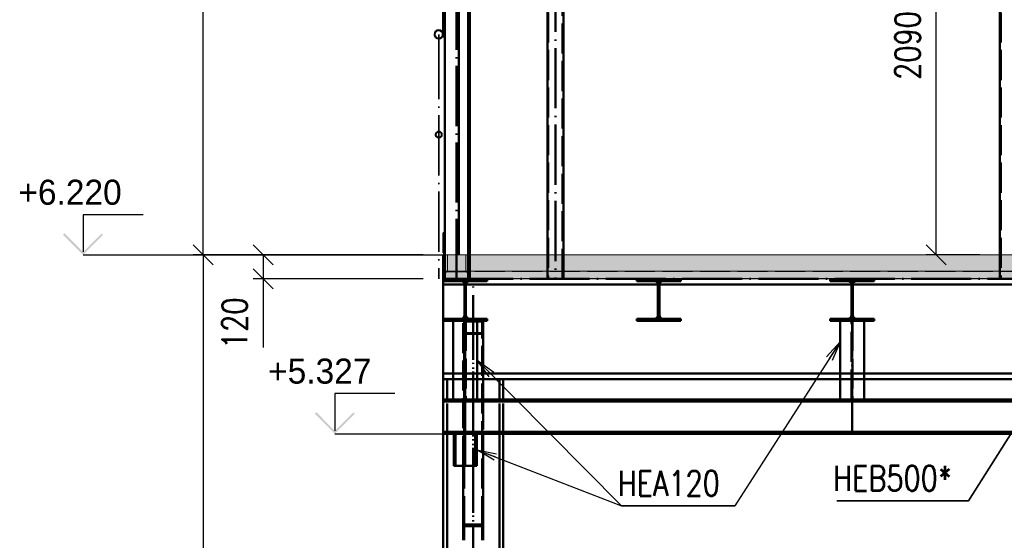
# Paper-space layout 'Layout1' of a CAD drawing. Extents: x -2 to 1033, y -36 to 596.
# Tile 27 of 64: x 346 to 444, y 437 to 489. Entities that reach past the tile are written whole.
import ezdxf

# ---------------------------------------------------------------- set-up
doc = ezdxf.new("R2010")
doc.units = 0
doc.linetypes.add('ACAD_ISO02W100', pattern=[15, 12, -3])
doc.linetypes.add('ACAD_ISO04W100', pattern=[30.5, 24, -3, 0.5, -3])
doc.layers.get('0').update_dxf_attribs({"linetype": 'CONTINUOUS'})
doc.layers.get('DEFPOINTS').update_dxf_attribs({"color": 132, "linetype": 'CONTINUOUS'})
doc.layers.add('AS_INS_ON', color=7, linetype='CONTINUOUS')
for name, color, linetype, lineweight in [('SS_2.ET-HALA_TaO-MOULDSHOP-HLAVNI_NOSNIK', 32, 'CONTINUOUS', 50), ('SS_2.ET-HALA_TaO-MOULDSHOP-JD', 40, 'CONTINUOUS', 50), ('SS_2.ET-HALA_TaO-MOULDSHOP-NADSTAVBA', 94, 'CONTINUOUS', 50), ('SS_2.ET-HALA_TaO-MOULDSHOP-PODLAH.NOSNIK', 160, 'CONTINUOUS', 50), ('SS_2.ET-HALA_TaO-MOULDSHOP-PODLAHA', 9, 'CONTINUOUS', 5), ('SS_2.ET-HALA_TaO-MOULDSHOP-PODLAHA_LEM', 140, 'CONTINUOUS', 50), ('SS_2.ET-HALA_TaO-MOULDSHOP-PODLAHA_ZABRADLI', 20, 'CONTINUOUS', 35), ('SS_2.ET-HALA_TaO-MOULDSHOP-SLOUP', 212, 'CONTINUOUS', 50), ('SS_2.ET-HALA_TaO-MOULDSHOP-SV.ZTUZENI', 163, 'CONTINUOUS', 50), ('SS_2.ET-HALA_TaO-MOULDSHOP-TRAPEZ.PLECH', 153, 'CONTINUOUS', 18), ('SS_KOTY', 3, 'CONTINUOUS', 25), ('SS_POPIS_PROFILU', 13, 'CONTINUOUS', 25), ('SS_POPIS_PROFILU_S355', 2, 'CONTINUOUS', 35), ('SS_SRAFY', 8, 'CONTINUOUS', 18)]:
    doc.layers.add(name, color=color, linetype=linetype, lineweight=lineweight)
doc.styles.add('ROMANS', font='romans.shx', dxfattribs={"width": 0.8})
doc.styles.add('romans.shx', font='romans.shx', dxfattribs={"height": 5})
doc.dimstyles.new('A-1_(2.5)_50AS', dxfattribs={"dimtxt": 2.5, "dimasz": 2, "dimexe": 1, "dimexo": 2, "dimgap": 0, "dimtad": 0, "dimdec": 1, "dimlfac": 50, "dimrnd": 1, "dimtxsty": 'ROMANS', "dimblk1": 'OBLIQUE', "dimblk2": 'OBLIQUE', "dimsah": 1, "dimcen": 2, "dimclrd": 256, "dimclre": 256, "dimclrt": 256, "dimadec": 1, "dimazin": 2, "dimtfac": 0.714286, "dimtdec": 1, "dimtmove": 0, "dimatfit": 3, "dimldrblk": 'OPEN', "dimfxl": 1, "dimtvp": 1.142857, "dimtfill": 1, "dimtolj": 1, "dimlwd": -1, "dimlwe": -1, "dimarcsym": 0})
pattern_1 = [(45, (584.728626, 539.51809), (-0.04490128, 0.04490128), [])]
pattern_2 = [(45, (584.7286, 539.5181), (-0.8980256, 0.8980256), []), (45, (585.6267, 539.5181), (-0.8980256, 0.8980256), [1.5875, -0.3175, 0, -0.3175])]

# ---------------------------------------------------------------- blocks, each defined once
blk = doc.blocks.new('_Oblique')
at = {"color": 0, "linetype": 'ByBlock', "lineweight": -2}
blk.add_line((-0.5, -0.5), (0.5, 0.5), dxfattribs=at)
blk = doc.blocks.new('*D60')
at = {"layer": 'DEFPOINTS', "color": 0, "transparency": 16777216}
for p in [(388.459, 465.518, -51033.1), (370.482, 463.118), (388.459, 463.118, -51033.1)]:
    blk.add_point(p, dxfattribs=at)
at = {"layer": 'SS_KOTY', "transparency": 16777216}
for p, q in [((386.459, 465.518), (369.482, 465.518)), ((370.482, 465.518), (370.482, 463.118)), ((386.459, 463.118), (369.482, 463.118)), ((370.482, 463.118), (370.482, 456.261))]:
    blk.add_line(p, q, dxfattribs=at)
at = {"layer": 'SS_KOTY', "transparency": 16777216, "xscale": 2, "yscale": 2, "zscale": 2}
for p, rotation in [((370.482, 465.518), 90), ((370.482, 463.118), 270)]:
    blk.add_blockref('_Oblique', p, dxfattribs=dict(at, rotation=rotation))
at = {"layer": 'SS_KOTY', "transparency": 16777216, "insert": (367.625, 458.69), "char_height": 2.5, "attachment_point": 5, "rotation": 90, "style": 'ROMANS', "bg_fill": 3, "box_fill_scale": 1.1, "bg_fill_color": 256, "bg_fill_true_color": 13158600, "bg_fill_transparency": 0}
blk.add_mtext('\\A1;120', dxfattribs=at)
blk = doc.blocks.new('_OPEN')
at = {"color": 0, "linetype": 'ByBlock'}
for p, q in [((-1, 0.167), (0, 0)), ((0, 0), (-1, -0.167)), ((0, 0), (-1, 0))]:
    blk.add_line(p, q, dxfattribs=at)
blk = doc.blocks.new('*D61')
at = {"layer": 'DEFPOINTS', "color": 0, "transparency": 16777216}
for p in [(364.482, 539.518), (388.459, 539.518, -51051.7), (388.459, 465.518, -51033.1)]:
    blk.add_point(p, dxfattribs=at)
at = {"layer": 'SS_KOTY', "transparency": 16777216}
for p, q in [((386.459, 539.518), (363.482, 539.518)), ((364.482, 465.518), (364.482, 539.518)), ((386.459, 465.518), (363.482, 465.518))]:
    blk.add_line(p, q, dxfattribs=at)
at = {"layer": 'SS_KOTY', "transparency": 16777216, "xscale": 2, "yscale": 2, "zscale": 2}
for p, rotation in [((364.482, 539.518), 90), ((364.482, 465.518), 270)]:
    blk.add_blockref('_Oblique', p, dxfattribs=dict(at, rotation=rotation))
at = {"layer": 'SS_KOTY', "transparency": 16777216, "insert": (361.625, 502.518), "char_height": 2.5, "attachment_point": 5, "rotation": 90, "style": 'ROMANS', "bg_fill": 3, "box_fill_scale": 1.1, "bg_fill_color": 256, "bg_fill_true_color": 13158600, "bg_fill_transparency": 0}
blk.add_mtext('\\A1;3700', dxfattribs=at)
blk = doc.blocks.new('*D62')
at = {"layer": 'DEFPOINTS', "color": 0, "transparency": 16777216}
for p in [(388.459, 465.518, -51033.1), (364.482, 341.118), (371.349, 341.118, -51033.1)]:
    blk.add_point(p, dxfattribs=at)
at = {"layer": 'SS_KOTY', "transparency": 16777216}
for p, q in [((386.459, 465.518), (363.482, 465.518)), ((364.482, 465.518), (364.482, 341.118)), ((369.349, 341.118), (363.482, 341.118))]:
    blk.add_line(p, q, dxfattribs=at)
at = {"layer": 'SS_KOTY', "transparency": 16777216, "xscale": 2, "yscale": 2, "zscale": 2}
for p, rotation in [((364.482, 465.518), 90), ((364.482, 341.118), 270)]:
    blk.add_blockref('_Oblique', p, dxfattribs=dict(at, rotation=rotation))
at = {"layer": 'SS_KOTY', "transparency": 16777216, "insert": (361.625, 403.318), "char_height": 2.5, "attachment_point": 5, "rotation": 90, "style": 'ROMANS', "bg_fill": 3, "box_fill_scale": 1.1, "bg_fill_color": 256, "bg_fill_true_color": 13158600, "bg_fill_transparency": 0}
blk.add_mtext('\\A1;6220', dxfattribs=at)
blk = doc.blocks.new('*D74')
at = {"layer": 'DEFPOINTS', "color": 0, "transparency": 16777216}
for p in [(437.701, 507.318), (444.059, 507.318, -51051.7), (444.039, 465.518, -51051.68)]:
    blk.add_point(p, dxfattribs=at)
at = {"layer": 'SS_KOTY', "transparency": 16777216}
for p, q in [((442.059, 507.318), (436.701, 507.318)), ((437.701, 465.518), (437.701, 507.318)), ((442.039, 465.518), (436.701, 465.518))]:
    blk.add_line(p, q, dxfattribs=at)
at = {"layer": 'SS_KOTY', "transparency": 16777216, "xscale": 2, "yscale": 2, "zscale": 2}
for p, rotation in [((437.701, 507.318), 90), ((437.701, 465.518), 270)]:
    blk.add_blockref('_Oblique', p, dxfattribs=dict(at, rotation=rotation))
at = {"layer": 'SS_KOTY', "transparency": 16777216, "insert": (434.844, 486.418), "char_height": 2.5, "attachment_point": 5, "rotation": 90, "style": 'ROMANS', "bg_fill": 3, "box_fill_scale": 1.1, "bg_fill_color": 256, "bg_fill_true_color": 13158600, "bg_fill_transparency": 0}
blk.add_mtext('\\A1;2090', dxfattribs=at)

psp = doc.layouts.get("Layout1")

# ---------------------------------------------------------------- hatches: boundary and pattern name
at = {"layer": 'AS_INS_ON'}
psp.add_hatch(color=3, dxfattribs=at).paths.add_polyline_path([(350.6236, 467.6595), (350.4822, 467.5181), (352.4822, 465.5181), (354.4822, 467.5181), (354.3408, 467.6595), (352.4822, 465.8009)])
at = {"layer": 'SS_SRAFY'}
h = psp.add_hatch(dxfattribs=at)
h.set_pattern_fill('ANSI31', color=5, scale=0.02, style=0)
h.set_pattern_definition(pattern_1)
h.paths.add_polyline_path([(410.4086, 462.8981), (412.1786, 462.8981), (412.1786, 463.1181), (407.7786, 463.1181), (407.7786, 462.8981), (409.5486, 462.8981, -0.4142136), (409.9086, 462.5381), (409.9086, 459.4981, -0.4142136), (409.5486, 459.1381), (407.7786, 459.1381), (407.7786, 458.9181), (412.1786, 458.9181), (412.1786, 459.1381), (410.4086, 459.1381, -0.4142136), (410.0486, 459.4981), (410.0486, 462.5381, -0.4142136)], flags=0)
h = psp.add_hatch(dxfattribs=at)
h.set_pattern_fill('ANSI31', color=5, scale=0.02, style=0)
h.set_pattern_definition(pattern_1)
h.paths.add_polyline_path([(429.7286, 462.8981), (431.4986, 462.8981), (431.4986, 463.1181), (427.0986, 463.1181), (427.0986, 462.8981), (428.8686, 462.8981, -0.4142136), (429.2286, 462.5381), (429.2286, 459.4981, -0.4142136), (428.8686, 459.1381), (427.0986, 459.1381), (427.0986, 458.9181), (431.4986, 458.9181), (431.4986, 459.1381), (429.7286, 459.1381, -0.4142136), (429.3686, 459.4981), (429.3686, 462.5381, -0.4142136)], flags=0)

# ---------------------------------------------------------------- linework, layer by layer
at = {"layer": 'AS_INS_ON', "color": 3}
for p, q in [((358.4822, 469.5181, -51033.1), (352.4822, 469.5181, -51033.1)), ((352.4822, 469.5181, -51033.1), (352.4822, 465.8009, -51033.1))]:
    psp.add_line(p, q, dxfattribs=at)
at = {"layer": 'SS_2.ET-HALA_TaO-MOULDSHOP-HLAVNI_NOSNIK', "color": 3, "linetype": 'ACAD_ISO02W100', "ltscale": 0.25}
for p, q in [((390.5803, 462.5581), (390.7369, 462.5581)), ((409.9003, 462.5581), (410.0569, 462.5581)), ((429.2203, 462.5581), (429.3769, 462.5581)), ((389.4586, 453.6781), (392.4586, 453.6781)), ((428.0986, 453.6781), (430.4986, 453.6781)), ((389.4586, 453.1181), (392.4586, 453.1181)), ((428.0986, 453.1181), (430.4986, 453.1181))]:
    psp.add_line(p, q, dxfattribs=at)
at = {"layer": 'SS_2.ET-HALA_TaO-MOULDSHOP-HLAVNI_NOSNIK', "color": 1, "linetype": 'Continuous', "ltscale": 0.25}
for p, q in [((390.7369, 462.5581), (409.9003, 462.5581)), ((410.0569, 462.5581), (429.2203, 462.5581)), ((429.3769, 462.5581), (448.5403, 462.5581)), ((392.4586, 453.6781), (428.0986, 453.6781)), ((430.4986, 453.6781), (466.7386, 453.6781)), ((392.4586, 453.1181), (428.0986, 453.1181)), ((430.4986, 453.1181), (466.7386, 453.1181))]:
    psp.add_line(p, q, dxfattribs=at)
at = {"layer": 'SS_2.ET-HALA_TaO-MOULDSHOP-JD', "color": 7, "linetype": 'ACAD_ISO04W100', "ltscale": 0.25}
for p, q in [((390.6586, 447.6581), (390.6586, 463.1181)), ((429.2986, 447.6581), (429.2986, 463.1181)), ((390.6586, 444.4581), (390.6586, 447.6581))]:
    psp.add_line(p, q, dxfattribs=at)
at = {"layer": 'SS_2.ET-HALA_TaO-MOULDSHOP-JD', "color": 1, "linetype": 'Continuous', "ltscale": 0.25}
for p, q in [((389.4586, 458.9181), (389.4586, 451.0781)), ((391.8586, 451.0781), (391.8586, 458.9181)), ((428.0986, 458.9181), (428.0986, 451.0781)), ((430.4986, 451.0781), (430.4986, 458.9181)), ((389.5186, 447.6581), (389.5186, 444.4581)), ((389.6786, 444.4581), (389.6786, 447.6581)), ((391.6386, 447.6581), (391.6386, 444.4581)), ((391.7986, 444.4581), (391.7986, 447.6581)), ((389.5186, 444.4581), (391.7986, 444.4581))]:
    psp.add_line(p, q, dxfattribs=at)
at = {"layer": 'SS_2.ET-HALA_TaO-MOULDSHOP-JD', "color": 3, "linetype": 'ACAD_ISO02W100', "ltscale": 0.25}
for p, q in [((390.6086, 451.0781), (390.6086, 458.9181)), ((390.7086, 458.9181), (390.7086, 451.0781)), ((429.2486, 451.0781), (429.2486, 458.9181)), ((429.3486, 458.9181), (429.3486, 451.0781))]:
    psp.add_line(p, q, dxfattribs=at)
at = {"layer": 'SS_2.ET-HALA_TaO-MOULDSHOP-NADSTAVBA', "color": 7, "linetype": 'ACAD_ISO04W100', "ltscale": 0.25}
for p, q in [((389.7886, 463.1181), (389.7886, 539.5181)), ((399.6586, 539.5181), (399.6586, 463.1181))]:
    psp.add_line(p, q, dxfattribs=at)
at = {"layer": 'SS_2.ET-HALA_TaO-MOULDSHOP-NADSTAVBA', "color": 1, "linetype": 'Continuous', "ltscale": 0.25}
for p, q in [((390.0286, 465.5181), (390.0286, 539.5181)), ((390.9486, 539.5181), (390.9486, 465.5181)), ((391.1186, 537.9221), (391.1186, 465.5181)), ((398.8586, 534.7181), (398.8586, 465.5181)), ((400.4586, 534.7181), (400.4586, 465.5181))]:
    psp.add_line(p, q, dxfattribs=at)
at = {"layer": 'SS_2.ET-HALA_TaO-MOULDSHOP-NADSTAVBA', "color": 3, "linetype": 'ACAD_ISO02W100', "ltscale": 0.25}
for p, q in [((398.9386, 534.7181), (398.9386, 463.1181)), ((400.3786, 463.1181), (400.3786, 534.7181)), ((390.9486, 465.5181), (390.9486, 463.1181)), ((391.1186, 465.5181), (391.1186, 463.1181)), ((398.8586, 465.5181), (398.8586, 463.1181)), ((400.4586, 465.5181), (400.4586, 463.1181))]:
    psp.add_line(p, q, dxfattribs=at)
at = {"layer": 'SS_2.ET-HALA_TaO-MOULDSHOP-PODLAH.NOSNIK', "color": 1, "linetype": 'Continuous', "ltscale": 0.25}
for p, q in [((390.5886, 462.5381), (390.5886, 459.4981)), ((390.7286, 459.4981), (390.7286, 462.5381)), ((391.0886, 462.8981), (392.8586, 462.8981)), ((392.8586, 462.8981), (392.8586, 463.1181)), ((407.7786, 463.1181), (407.7786, 462.8981)), ((407.7786, 462.8981), (409.5486, 462.8981)), ((409.9086, 462.5381), (409.9086, 459.4981)), ((410.0486, 459.4981), (410.0486, 462.5381)), ((410.4086, 462.8981), (412.1786, 462.8981)), ((412.1786, 462.8981), (412.1786, 463.1181)), ((427.0986, 463.1181), (427.0986, 462.8981)), ((427.0986, 462.8981), (428.8686, 462.8981)), ((429.2286, 462.5381), (429.2286, 459.4981)), ((429.3686, 459.4981), (429.3686, 462.5381)), ((429.7286, 462.8981), (431.4986, 462.8981)), ((431.4986, 462.8981), (431.4986, 463.1181)), ((392.8586, 459.1381), (391.0886, 459.1381)), ((392.8586, 458.9181), (392.8586, 459.1381)), ((409.5486, 459.1381), (407.7786, 459.1381)), ((407.7786, 459.1381), (407.7786, 458.9181)), ((407.7786, 458.9181), (412.1786, 458.9181)), ((412.1786, 459.1381), (410.4086, 459.1381)), ((412.1786, 458.9181), (412.1786, 459.1381)), ((428.8686, 459.1381), (427.0986, 459.1381)), ((427.0986, 459.1381), (427.0986, 458.9181)), ((427.0986, 458.9181), (431.4986, 458.9181)), ((431.4986, 459.1381), (429.7286, 459.1381)), ((431.4986, 458.9181), (431.4986, 459.1381))]:
    psp.add_line(p, q, dxfattribs=at)
at = {"layer": 'SS_2.ET-HALA_TaO-MOULDSHOP-PODLAH.NOSNIK', "color": 3, "linetype": 'ACAD_ISO02W100', "ltscale": 0.25}
for p, q in [((390.7286, 462.2181), (390.5886, 462.2181)), ((390.5886, 462.0181), (390.7286, 462.0181)), ((410.0486, 462.2181), (409.9086, 462.2181)), ((409.9086, 462.0181), (410.0486, 462.0181)), ((429.3686, 462.2181), (429.2286, 462.2181)), ((429.2286, 462.0181), (429.3686, 462.0181))]:
    psp.add_line(p, q, dxfattribs=at)
at = {"layer": 'SS_2.ET-HALA_TaO-MOULDSHOP-PODLAH.NOSNIK', "color": 1, "linetype": 'Continuous', "ltscale": 0.25, "extrusion": (3.34683e-13, 8.08746e-13, -1)}
psp.add_arc((-390.2286, 462.5381), 0.36, 90, 180, dxfattribs=at)
at = {"layer": 'SS_2.ET-HALA_TaO-MOULDSHOP-PODLAH.NOSNIK', "color": 1, "linetype": 'Continuous', "ltscale": 0.25, "extrusion": (-8.08623e-13, 3.35173e-13, -1)}
psp.add_arc((-391.0886, 462.5381), 0.36, 0, 90, dxfattribs=at)
at = {"layer": 'SS_2.ET-HALA_TaO-MOULDSHOP-PODLAH.NOSNIK', "color": 1, "linetype": 'Continuous', "ltscale": 0.25, "extrusion": (-1.83697e-16, 3.06162e-16, -1)}
for centre, start, end in [((-409.5486, 462.5381), 90, 180), ((-410.4086, 462.5381), 0, 90), ((-428.8686, 459.4981), 180, 270), ((-429.7286, 459.4981), 270, 0)]:
    psp.add_arc(centre, 0.36, start, end, dxfattribs=at)
at = {"layer": 'SS_2.ET-HALA_TaO-MOULDSHOP-PODLAH.NOSNIK', "color": 1, "linetype": 'Continuous', "ltscale": 0.25, "extrusion": (1.6725e-13, 4.04526e-13, -1)}
psp.add_arc((-428.8686, 462.5381), 0.36, 90, 180, dxfattribs=at)
at = {"layer": 'SS_2.ET-HALA_TaO-MOULDSHOP-PODLAH.NOSNIK', "color": 1, "linetype": 'Continuous', "ltscale": 0.25, "extrusion": (-4.04404e-13, 1.6774e-13, -1)}
psp.add_arc((-429.7286, 462.5381), 0.36, 0, 90, dxfattribs=at)
at = {"layer": 'SS_2.ET-HALA_TaO-MOULDSHOP-PODLAH.NOSNIK', "color": 1, "linetype": 'Continuous', "ltscale": 0.25, "extrusion": (1.6725e-13, -4.03914e-13, -1)}
psp.add_arc((-390.2286, 459.4981), 0.36, 180, 270, dxfattribs=at)
at = {"layer": 'SS_2.ET-HALA_TaO-MOULDSHOP-PODLAH.NOSNIK', "color": 1, "linetype": 'Continuous', "ltscale": 0.25, "extrusion": (-4.04404e-13, -1.67127e-13, -1)}
psp.add_arc((-391.0886, 459.4981), 0.36, 270, 0, dxfattribs=at)
at = {"layer": 'SS_2.ET-HALA_TaO-MOULDSHOP-PODLAH.NOSNIK', "color": 1, "linetype": 'Continuous', "ltscale": 0.25, "extrusion": (-1.67617e-13, 4.04526e-13, -1)}
psp.add_arc((-409.5486, 459.4981), 0.36, 180, 270, dxfattribs=at)
at = {"layer": 'SS_2.ET-HALA_TaO-MOULDSHOP-PODLAH.NOSNIK', "color": 1, "linetype": 'Continuous', "ltscale": 0.25, "extrusion": (4.04036e-13, 1.6774e-13, -1)}
psp.add_arc((-410.4086, 459.4981), 0.36, 270, 0, dxfattribs=at)
at = {"layer": 'SS_2.ET-HALA_TaO-MOULDSHOP-PODLAHA', "color": 9, "linetype": 'ACAD_ISO02W100', "ltscale": 0.25}
for p, q in [((390.7086, 465.5181), (390.7086, 463.8981)), ((390.9286, 463.8981), (390.9286, 465.5181)), ((391.1386, 463.8981), (391.1386, 465.5181)), ((398.8386, 465.5181), (398.8386, 463.8981)), ((400.4786, 463.8981), (400.4786, 465.5181)), ((390.7086, 463.8981), (390.7086, 463.8208)), ((390.8642, 463.7363), (390.7086, 463.8208)), ((390.9286, 463.5323), (390.8642, 463.7363)), ((390.9286, 463.1396), (390.9286, 463.8981)), ((391.1386, 463.3684), (390.9286, 463.3684)), ((391.1386, 463.1396), (391.1386, 463.8981)), ((398.8386, 463.8981), (398.8386, 463.1396)), ((400.4786, 463.1396), (400.4786, 463.8981)), ((444.0386, 463.8981), (444.0386, 463.1396))]:
    psp.add_line(p, q, dxfattribs=at)
at = {"layer": 'SS_2.ET-HALA_TaO-MOULDSHOP-PODLAHA', "color": 9, "linetype": 'Continuous', "ltscale": 0.25}
psp.add_line((444.0386, 463.8981), (585.8586, 463.8981), dxfattribs=at)
at = {"layer": 'SS_2.ET-HALA_TaO-MOULDSHOP-SLOUP', "color": 7, "linetype": 'ACAD_ISO04W100', "ltscale": 0.25}
psp.add_line((391.4586, 341.1181), (391.4586, 463.1181), dxfattribs=at)
at = {"layer": 'SS_2.ET-HALA_TaO-MOULDSHOP-SLOUP', "color": 1, "linetype": 'Continuous', "ltscale": 0.25}
for p, q in [((394.0786, 451.0781), (394.0786, 453.1181)), ((394.4586, 451.0781), (394.4586, 453.1181)), ((394.0786, 341.9181), (394.0786, 447.6581)), ((394.4586, 341.9181), (394.4586, 447.6581))]:
    psp.add_line(p, q, dxfattribs=at)
at = {"layer": 'SS_2.ET-HALA_TaO-MOULDSHOP-SLOUP', "color": 3, "linetype": 'ACAD_ISO02W100', "ltscale": 0.25}
for p, q in [((394.0786, 447.6581), (394.0786, 451.0781)), ((394.4586, 447.6581), (394.4586, 451.0781))]:
    psp.add_line(p, q, dxfattribs=at)
at = {"layer": 'SS_2.ET-HALA_TaO-MOULDSHOP-SV.ZTUZENI', "color": 7, "linetype": 'ACAD_ISO04W100', "ltscale": 0.25}
psp.add_line((391.4586, 461.0181), (391.4586, 437.0181), dxfattribs=at)
at = {"layer": 'SS_2.ET-HALA_TaO-MOULDSHOP-SV.ZTUZENI', "color": 3, "linetype": 'ACAD_ISO02W100', "ltscale": 0.25}
for p, q in [((390.4586, 444.4581), (390.4586, 458.9181)), ((392.3586, 458.8541), (390.5586, 458.8541)), ((390.5586, 438.4239), (390.5586, 458.8541)), ((392.3586, 438.4239), (392.3586, 458.8541)), ((392.4586, 457.6377), (390.4586, 457.6377)), ((392.3586, 457.7017), (390.5586, 457.7017)), ((392.4586, 451.0781), (392.4586, 447.6581))]:
    psp.add_line(p, q, dxfattribs=at)
at = {"layer": 'SS_2.ET-HALA_TaO-MOULDSHOP-SV.ZTUZENI', "color": 1, "linetype": 'Continuous', "ltscale": 0.25}
for p, q in [((392.4586, 458.9181), (392.4586, 451.0781)), ((392.4586, 447.6581), (392.4586, 438.5801)), ((390.4586, 438.5801), (390.4586, 444.4581)), ((390.4586, 438.5801), (392.4586, 438.5801)), ((390.4586, 437.0181), (390.4586, 438.5801)), ((390.5586, 438.4239), (392.3586, 438.4239)), ((390.5586, 437.0181), (390.5586, 438.4239)), ((392.3586, 437.0181), (392.3586, 438.4239)), ((392.4586, 438.5801), (392.4586, 437.0181))]:
    psp.add_line(p, q, dxfattribs=at)
at = {"layer": 'SS_2.ET-HALA_TaO-MOULDSHOP-TRAPEZ.PLECH', "color": 5, "linetype": 'Continuous', "ltscale": 0.25}
psp.add_line((392.8586, 463.1181), (585.8586, 463.1181), dxfattribs=at)
at = {"layer": 'SS_POPIS_PROFILU', "color": 0, "linetype": 'ByBlock'}
for p, q in [((426.7389, 455.3422), (428.0986, 456.8463)), ((428.0986, 456.8463), (427.0196, 455.1623)), ((428.0986, 456.8463), (427.3003, 454.9825)), ((393.0294, 453.3426), (391.8586, 454.9981)), ((391.8586, 454.9981), (393.503, 453.8118)), ((391.8586, 454.9981), (393.2662, 453.5772)), ((393.5433, 445.025), (391.7986, 446.0581)), ((391.7986, 446.0581), (393.784, 445.6467)), ((391.7986, 446.0581), (393.6637, 445.3359))]:
    psp.add_line(p, q, dxfattribs=at)
at = {"layer": 'SS_POPIS_PROFILU', "color": 13}
for points in [[(428.0986, 456.8463), (417.5969, 440.4569), (406.2636, 440.4569)], [(391.8586, 454.9981), (406.2636, 440.4569), (417.5969, 440.4569)], [(391.7986, 446.0581), (406.2636, 440.4569), (417.5969, 440.4569)]]:
    psp.add_lwpolyline(points, dxfattribs=at)
at = {"layer": 'SS_POPIS_PROFILU_S355', "color": 2}
psp.add_lwpolyline([(448.6186, 453.1181), (440.9236, 440.9682), (427.7807, 440.9682)], dxfattribs=at)

# ---------------------------------------------------------------- texts
at = {"layer": 'AS_INS_ON', "color": 3}
psp.add_text('+6.220', height=2.5, dxfattribs=at).set_placement((346.0236, 470.5181))
at = {"layer": 'SS_POPIS_PROFILU', "color": 13, "style": 'romans.shx', "width": 0.8}
psp.add_text('HEA120', height=2.5, dxfattribs=at).set_placement((405.8864, 441.4569))
psp.add_text('HEA120', height=2.5, dxfattribs=at).set_placement((405.8864, 441.4569))
psp.add_text('HEA120', height=2.5, dxfattribs=at).set_placement((405.8864, 441.4569))
at = {"layer": 'SS_POPIS_PROFILU_S355', "color": 2, "style": 'romans.shx', "width": 0.8}
psp.add_text('HEB500*', height=2.5, dxfattribs=at).set_placement((427.4036, 441.9682))

# ---------------------------------------------------------------- dimensions: what is measured, and where the dimension line sits
at = {"layer": 'SS_KOTY'}
for base, p1, p2, picture, middle in [((437.7012, 507.3181), (444.0386, 465.5181, -51051.68), (444.0586, 507.3181, -51051.7), '*D74', (434.8441, 486.4181)), ((370.4822, 463.1181), (388.4586, 465.5181, -51033.1), (388.4586, 463.1181, -51033.1), '*D60', (367.625, 458.6895))]:
    dim = psp.add_linear_dim(base=base, p1=p1, p2=p2, angle=90, dimstyle='A-1_(2.5)_50AS', dxfattribs=at)
    dim.commit()
    dim.dimension.update_dxf_attribs({"geometry": picture, "text_midpoint": middle})

# ---------------------------------------------------------------- next in the draw order: linework, layer by layer
at = {"layer": 'SS_2.ET-HALA_TaO-MOULDSHOP-NADSTAVBA', "color": 3, "linetype": 'ACAD_ISO02W100', "ltscale": 0.25}
for p, q in [((444.1386, 534.7181), (444.1386, 463.1181)), ((444.0586, 465.5181), (444.0586, 463.1181))]:
    psp.add_line(p, q, dxfattribs=at)
at = {"layer": 'SS_2.ET-HALA_TaO-MOULDSHOP-NADSTAVBA', "color": 1, "linetype": 'Continuous', "ltscale": 0.25}
psp.add_line((444.0586, 507.3181), (444.0586, 465.5181), dxfattribs=at)
at = {"layer": 'SS_2.ET-HALA_TaO-MOULDSHOP-PODLAHA', "color": 9, "linetype": 'ACAD_ISO02W100', "ltscale": 0.25}
psp.add_line((444.0386, 465.5181), (444.0386, 463.8981), dxfattribs=at)

# ---------------------------------------------------------------- next in the draw order: dimensions: what is measured, and where the dimension line sits
at = {"layer": 'SS_KOTY'}
dim = psp.add_linear_dim(base=(364.4822, 539.5181), p1=(388.4586, 465.5181, -51033.1), p2=(388.4586, 539.5181, -51051.7), angle=90, dimstyle='A-1_(2.5)_50AS', dxfattribs=at)
dim.commit()
dim.dimension.update_dxf_attribs({"geometry": '*D61', "text_midpoint": (361.625, 502.5181)})

# ---------------------------------------------------------------- next in the draw order: hatches: boundary and pattern name
at = {"layer": 'SS_SRAFY'}
h = psp.add_hatch(dxfattribs=at)
h.set_pattern_fill('ANSI31', color=5, scale=0.02, style=0)
h.set_pattern_definition(pattern_1)
h.paths.add_polyline_path([(388.0136, 487.9631), (387.8433, 487.9292), (387.699, 487.8328), (387.6025, 487.6884), (387.5686, 487.5181), (387.6025, 487.3478), (387.699, 487.2034), (387.8433, 487.107), (388.0136, 487.0731), (388.1839, 487.107), (388.3283, 487.2034), (388.4248, 487.3478), (388.4586, 487.5181), (388.4248, 487.6884), (388.3283, 487.8328), (388.1839, 487.9292)], flags=0)
h.paths.add_polyline_path([(388.0136, 487.9051), (388.1617, 487.8756), (388.2873, 487.7917), (388.3712, 487.6662), (388.4006, 487.5181), (388.3712, 487.37), (388.2873, 487.2444), (388.1617, 487.1606), (388.0136, 487.1311), (387.8655, 487.1606), (387.74, 487.2444), (387.6561, 487.37), (387.6266, 487.5181), (387.6561, 487.6662), (387.74, 487.7917), (387.8655, 487.8756)], flags=0)
h = psp.add_hatch(dxfattribs=at)
h.set_pattern_fill('ANSI31', color=5, scale=0.02, style=0)
h.set_pattern_definition(pattern_1)
h.paths.add_polyline_path([(388.0136, 477.8381), (387.8912, 477.8137), (387.7874, 477.7444), (387.718, 477.6406), (387.6936, 477.5181), (387.718, 477.3956), (387.7874, 477.2918), (387.8912, 477.2225), (388.0136, 477.1981), (388.1361, 477.2225), (388.2399, 477.2918), (388.3093, 477.3956), (388.3336, 477.5181), (388.3093, 477.6406), (388.2399, 477.7444), (388.1361, 477.8137)], flags=0)
h.paths.add_polyline_path([(388.0136, 477.7981), (388.1208, 477.7768), (388.2116, 477.7161), (388.2723, 477.6252), (388.2936, 477.5181), (388.2723, 477.4109), (388.2116, 477.3201), (388.1208, 477.2594), (388.0136, 477.2381), (387.9065, 477.2594), (387.8157, 477.3201), (387.755, 477.4109), (387.7336, 477.5181), (387.755, 477.6252), (387.8157, 477.7161), (387.9065, 477.7768)], flags=0)

# ---------------------------------------------------------------- next in the draw order: linework, layer by layer
at = {"layer": 'SS_2.ET-HALA_TaO-MOULDSHOP-NADSTAVBA', "color": 1, "linetype": 'Continuous', "ltscale": 0.25}
psp.add_line((388.4586, 539.5181), (388.4586, 487.5182), dxfattribs=at)
at = {"layer": 'SS_2.ET-HALA_TaO-MOULDSHOP-NADSTAVBA', "color": 3, "linetype": 'ACAD_ISO02W100', "ltscale": 0.25}
psp.add_line((388.4586, 487.4404), (388.4586, 487.2193), dxfattribs=at)
at = {"layer": 'SS_2.ET-HALA_TaO-MOULDSHOP-PODLAHA_ZABRADLI', "color": 1, "linetype": 'Continuous', "ltscale": 0.25}
for p, q in [((387.6025, 487.6884), (387.699, 487.8328)), ((387.699, 487.8328), (387.8433, 487.9292)), ((387.74, 487.7917), (387.8655, 487.8756)), ((388.0136, 487.9631), (387.8433, 487.9292)), ((387.8655, 487.8756), (388.0136, 487.9051)), ((388.1839, 487.9292), (388.0136, 487.9631)), ((388.0136, 487.9051), (388.1617, 487.8756)), ((388.2873, 487.7917), (388.1617, 487.8756)), ((388.3283, 487.8328), (388.1839, 487.9292)), ((388.4248, 487.6884), (388.3283, 487.8328)), ((387.5686, 487.5181), (387.6025, 487.6884)), ((387.5686, 487.5181), (387.6025, 487.3478)), ((387.699, 487.2034), (387.6025, 487.3478)), ((387.6266, 487.5181), (387.6561, 487.6662)), ((387.6561, 487.37), (387.6266, 487.5181)), ((387.6561, 487.6662), (387.74, 487.7917)), ((387.74, 487.2444), (387.6561, 487.37)), ((387.8433, 487.107), (387.699, 487.2034)), ((387.8655, 487.1606), (387.74, 487.2444)), ((387.8433, 487.107), (388.0136, 487.0731)), ((388.0136, 487.1311), (387.8655, 487.1606)), ((388.1617, 487.1606), (388.0136, 487.1311)), ((388.0136, 487.0731), (388.1839, 487.107)), ((388.1617, 487.1606), (388.2873, 487.2444)), ((388.1839, 487.107), (388.3283, 487.2034)), ((388.3712, 487.6662), (388.2873, 487.7917)), ((388.2873, 487.2444), (388.3712, 487.37)), ((388.3283, 487.2034), (388.4248, 487.3478)), ((388.4006, 487.5181), (388.3712, 487.6662)), ((388.3712, 487.37), (388.4006, 487.5181)), ((388.4586, 487.5181), (388.4248, 487.6884)), ((388.4248, 487.3478), (388.4586, 487.5181)), ((387.6936, 477.5181), (387.718, 477.6406)), ((387.718, 477.3956), (387.6936, 477.5181)), ((387.718, 477.6406), (387.7874, 477.7444)), ((387.7874, 477.2918), (387.718, 477.3956)), ((387.7336, 477.5181), (387.755, 477.6252)), ((387.755, 477.4109), (387.7336, 477.5181)), ((387.755, 477.6252), (387.8157, 477.7161)), ((387.8157, 477.3201), (387.755, 477.4109)), ((387.8912, 477.8137), (387.7874, 477.7444)), ((387.7874, 477.2918), (387.8912, 477.2225)), ((387.8157, 477.7161), (387.9065, 477.7768)), ((387.9065, 477.2594), (387.8157, 477.3201)), ((388.0136, 477.8381), (387.8912, 477.8137)), ((387.8912, 477.2225), (388.0136, 477.1981)), ((387.9065, 477.7768), (388.0136, 477.7981)), ((388.0136, 477.2381), (387.9065, 477.2594)), ((388.1361, 477.8137), (388.0136, 477.8381)), ((388.0136, 477.7981), (388.1208, 477.7768)), ((388.1208, 477.2594), (388.0136, 477.2381)), ((388.0136, 477.1981), (388.1361, 477.2225)), ((388.1208, 477.7768), (388.2116, 477.7161)), ((388.2116, 477.3201), (388.1208, 477.2594)), ((388.2399, 477.7444), (388.1361, 477.8137)), ((388.1361, 477.2225), (388.2399, 477.2918)), ((388.2116, 477.7161), (388.2723, 477.6252)), ((388.2723, 477.4109), (388.2116, 477.3201)), ((388.3093, 477.6406), (388.2399, 477.7444)), ((388.2399, 477.2918), (388.3093, 477.3956)), ((388.2936, 477.5181), (388.2723, 477.6252)), ((388.2723, 477.4109), (388.2936, 477.5181)), ((388.3336, 477.5181), (388.3093, 477.6406)), ((388.3093, 477.3956), (388.3336, 477.5181)), ((388.5786, 467.7181), (388.4586, 467.7181))]:
    psp.add_line(p, q, dxfattribs=at)
at = {"layer": 'SS_2.ET-HALA_TaO-MOULDSHOP-PODLAHA_ZABRADLI', "color": 1, "linetype": 'Continuous', "ltscale": 0.25, "extrusion": (6.30507e-08, 1.81418e-13, 1)}
psp.add_arc((388.0136, 487.5181, 0), 0.445, 180, 202.5, dxfattribs=at)
at = {"layer": 'SS_2.ET-HALA_TaO-MOULDSHOP-PODLAHA_ZABRADLI', "color": 7, "linetype": 'ACAD_ISO04W100', "ltscale": 0.25, "extrusion": (-1, -1.22474e-16, 6.30517e-08)}
psp.add_arc((-486.4981, 0, -388.0136), 1.02, 180, 270, dxfattribs=at)
at = {"layer": 'SS_2.ET-HALA_TaO-MOULDSHOP-PODLAHA_ZABRADLI', "color": 1, "linetype": 'Continuous', "ltscale": 0.25, "extrusion": (-6.30516e-08, -1.12775e-12, -1)}
psp.add_arc((-388.0136, 487.5181, 0), 0.387, 180, 202.5, dxfattribs=at)
at = {"layer": 'SS_2.ET-HALA_TaO-MOULDSHOP-PODLAHA_ZABRADLI', "color": 1, "linetype": 'Continuous', "ltscale": 0.25, "extrusion": (6.30516e-08, 3.02783e-13, 1)}
psp.add_arc((388.0136, 477.5181, 0), 0.32, 157.5, 225, dxfattribs=at)
at = {"layer": 'SS_2.ET-HALA_TaO-MOULDSHOP-PODLAHA_ZABRADLI', "color": 1, "linetype": 'Continuous', "ltscale": 0.25, "extrusion": (-6.30514e-08, -8.78113e-14, -1)}
psp.add_arc((-388.0136, 477.5181, 0), 0.28, 157.5, 202.5, dxfattribs=at)

# ---------------------------------------------------------------- next in the draw order: dimensions: what is measured, and where the dimension line sits
at = {"layer": 'SS_KOTY'}
dim = psp.add_linear_dim(base=(364.4822, 341.1181), p1=(388.4586, 465.5181, -51033.1), p2=(371.3485, 341.1181, -51033.1), angle=90, dimstyle='A-1_(2.5)_50AS', override={"dimtmove": 1}, dxfattribs=at)
dim.commit()
dim.dimension.update_dxf_attribs({"geometry": '*D62', "text_midpoint": (361.625, 403.3181)})

# ---------------------------------------------------------------- next in the draw order: hatches: boundary and pattern name
at = {"layer": 'AS_INS_ON'}
psp.add_hatch(color=3, dxfattribs=at).paths.add_polyline_path([(375.776, 449.7995), (375.6346, 449.6581), (377.6346, 447.6581), (379.6346, 449.6581), (379.4931, 449.7995), (377.6346, 447.9409)])
at = {"layer": 'SS_2.ET-HALA_TaO-MOULDSHOP-PODLAHA'}
h = psp.add_hatch(dxfattribs=at)
h.set_pattern_fill('ANSI35', color=252, scale=0.2, style=0)
h.set_pattern_definition(pattern_2)
h.paths.add_polyline_path([(585.8586, 465.5181), (388.6586, 465.5181), (388.6586, 463.8981), (585.8586, 463.8981)], flags=0)
h = psp.add_hatch(dxfattribs=at)
h.set_pattern_fill('ANSI35', color=252, scale=0.2, style=0)
h.set_pattern_definition(pattern_2)
h.paths.add_polyline_path([(388.6586, 463.8981), (388.6586, 463.1396), (585.8586, 463.1396), (585.8586, 463.8981)], flags=0)
at = {"layer": 'SS_SRAFY'}
h = psp.add_hatch(dxfattribs=at)
h.set_pattern_fill('ANSI31', color=5, scale=0.02, style=0)
h.set_pattern_definition(pattern_1)
h.paths.add_polyline_path([(388.4586, 465.7181), (388.5786, 465.7181), (388.5786, 467.7181), (388.4586, 467.7181)], flags=0)
h = psp.add_hatch(dxfattribs=at)
h.set_pattern_fill('ANSI31', color=5, scale=0.02, style=0)
h.set_pattern_definition(pattern_1)
h.paths.add_polyline_path([(388.6586, 463.1181), (388.6586, 465.5181), (388.4586, 465.5181), (388.4586, 463.1181)], flags=0)
h = psp.add_hatch(dxfattribs=at)
h.set_pattern_fill('ANSI31', color=5, scale=0.02, style=0)
h.set_pattern_definition(pattern_1)
h.paths.add_polyline_path([(391.0886, 462.8981), (392.8586, 462.8981), (392.8586, 463.1181), (388.4586, 463.1181), (388.4586, 462.8981), (390.2286, 462.8981, -0.4142136), (390.5886, 462.5381), (390.5886, 459.4981, -0.4142136), (390.2286, 459.1381), (388.4586, 459.1381), (388.4586, 458.9181), (392.8586, 458.9181), (392.8586, 459.1381), (391.0886, 459.1381, -0.4142136), (390.7286, 459.4981), (390.7286, 462.5381, -0.4142136)], flags=0)

# ---------------------------------------------------------------- next in the draw order: linework, layer by layer
at = {"layer": 'AS_INS_ON', "color": 3}
for p, q in [((352.4822, 465.5181), (388.4572, 465.5181)), ((383.6346, 451.6581, -51035.6), (377.6346, 451.6581, -51035.6)), ((377.6346, 451.6581, -51035.6), (377.6346, 447.9409, -51035.6)), ((377.6346, 447.6581), (388.4582, 447.6581))]:
    psp.add_line(p, q, dxfattribs=at)
at = {"layer": 'SS_2.ET-HALA_TaO-MOULDSHOP-HLAVNI_NOSNIK', "color": 3, "linetype": 'ACAD_ISO02W100', "ltscale": 0.25}
psp.add_line((388.4586, 463.1181), (388.4586, 453.1181), dxfattribs=at)
at = {"layer": 'SS_2.ET-HALA_TaO-MOULDSHOP-HLAVNI_NOSNIK', "color": 7, "linetype": 'ACAD_ISO04W100', "ltscale": 0.25}
psp.add_line((586.0586, 463.1181), (388.4586, 463.1181), dxfattribs=at)
at = {"layer": 'SS_2.ET-HALA_TaO-MOULDSHOP-HLAVNI_NOSNIK', "color": 1, "linetype": 'Continuous', "ltscale": 0.25}
for p, q in [((388.4586, 462.8981), (388.4586, 459.1381)), ((388.4586, 462.5581), (390.5803, 462.5581)), ((388.4586, 458.9181), (388.4586, 453.1181)), ((388.4586, 453.6781), (389.4586, 453.6781)), ((388.8386, 453.1181), (389.4586, 453.1181))]:
    psp.add_line(p, q, dxfattribs=at)
at = {"layer": 'SS_2.ET-HALA_TaO-MOULDSHOP-JD', "color": 1, "linetype": 'Continuous', "ltscale": 0.25}
for p, q in [((586.0586, 451.0781), (388.4586, 451.0781)), ((388.4586, 451.0781), (388.4586, 447.6581)), ((388.4586, 450.8881), (586.0586, 450.8881)), ((481.3386, 447.8481), (388.4586, 447.8481)), ((481.3386, 447.6581), (388.4586, 447.6581))]:
    psp.add_line(p, q, dxfattribs=at)
at = {"layer": 'SS_2.ET-HALA_TaO-MOULDSHOP-JD', "color": 7, "linetype": 'ACAD_ISO04W100', "ltscale": 0.25}
psp.add_line((388.4586, 447.6581), (586.0586, 447.6581), dxfattribs=at)
at = {"layer": 'SS_2.ET-HALA_TaO-MOULDSHOP-NADSTAVBA', "color": 1, "linetype": 'Continuous', "ltscale": 0.25}
psp.add_line((388.6286, 539.5181), (388.6286, 465.5181), dxfattribs=at)
at = {"layer": 'SS_2.ET-HALA_TaO-MOULDSHOP-NADSTAVBA', "color": 7, "linetype": 'ACAD_ISO04W100', "ltscale": 0.25}
psp.add_line((388.6286, 539.5181), (388.6286, 465.5181), dxfattribs=at)
at = {"layer": 'SS_2.ET-HALA_TaO-MOULDSHOP-NADSTAVBA', "color": 3, "linetype": 'ACAD_ISO02W100', "ltscale": 0.25}
psp.add_line((388.6286, 465.5181), (388.6286, 463.1181), dxfattribs=at)
at = {"layer": 'SS_2.ET-HALA_TaO-MOULDSHOP-PODLAH.NOSNIK', "color": 1, "linetype": 'Continuous', "ltscale": 0.25}
for p, q in [((388.4586, 463.1181), (392.8586, 463.1181)), ((388.4586, 463.1181), (388.4586, 462.8981)), ((388.4586, 462.8981), (390.2286, 462.8981)), ((390.2286, 459.1381), (388.4586, 459.1381)), ((388.4586, 459.1381), (388.4586, 458.9181)), ((388.4586, 458.9181), (392.8586, 458.9181))]:
    psp.add_line(p, q, dxfattribs=at)
at = {"layer": 'SS_2.ET-HALA_TaO-MOULDSHOP-PODLAHA', "color": 9, "linetype": 'Continuous', "ltscale": 0.25}
for p, q in [((585.8586, 465.5181), (388.6586, 465.5181)), ((388.6586, 465.5181), (388.6586, 463.8981)), ((388.6586, 463.8981), (388.6586, 463.1396)), ((388.6586, 463.8981), (444.0386, 463.8981)), ((388.6586, 463.1396), (585.8586, 463.1396))]:
    psp.add_line(p, q, dxfattribs=at)
at = {"layer": 'SS_2.ET-HALA_TaO-MOULDSHOP-PODLAHA', "color": 9, "linetype": 'ACAD_ISO02W100', "ltscale": 0.25}
for p, q in [((388.8686, 465.5181), (388.8686, 463.8981)), ((585.8586, 463.8652), (388.6586, 463.8652)), ((388.7131, 463.7363), (388.6586, 463.5639)), ((388.8686, 463.8208), (388.7131, 463.7363)), ((388.8686, 463.8981), (388.8686, 463.8208)), ((390.7086, 463.8208), (388.8686, 463.8208)), ((585.8586, 463.1638), (388.6586, 463.1638))]:
    psp.add_line(p, q, dxfattribs=at)
at = {"layer": 'SS_2.ET-HALA_TaO-MOULDSHOP-PODLAHA_LEM', "color": 1, "linetype": 'Continuous', "ltscale": 0.25}
for p, q in [((388.6586, 465.5181), (388.4586, 465.5181)), ((388.4586, 465.5181), (388.4586, 463.1181)), ((388.6586, 463.1396), (388.6586, 463.1181))]:
    psp.add_line(p, q, dxfattribs=at)
at = {"layer": 'SS_2.ET-HALA_TaO-MOULDSHOP-PODLAHA_LEM', "color": 7, "linetype": 'ACAD_ISO04W100', "ltscale": 0.25}
psp.add_line((388.4586, 463.1181), (388.4586, 463.1181), dxfattribs=at)
at = {"layer": 'SS_2.ET-HALA_TaO-MOULDSHOP-PODLAHA_ZABRADLI', "color": 7, "linetype": 'ACAD_ISO04W100', "ltscale": 0.25}
psp.add_line((388.0136, 487.0731), (388.0136, 463.1181), dxfattribs=at)
at = {"layer": 'SS_2.ET-HALA_TaO-MOULDSHOP-PODLAHA_ZABRADLI', "color": 1, "linetype": 'Continuous', "ltscale": 0.25}
for p, q in [((388.4586, 467.7181), (388.4586, 465.7181)), ((388.5786, 465.7181), (388.5786, 467.7181)), ((388.4586, 465.7181), (388.5786, 465.7181))]:
    psp.add_line(p, q, dxfattribs=at)
at = {"layer": 'SS_2.ET-HALA_TaO-MOULDSHOP-SLOUP', "color": 1, "linetype": 'Continuous', "ltscale": 0.25}
for p, q in [((388.4586, 453.1181), (388.8386, 453.1181)), ((388.4586, 453.1181), (388.4586, 451.0781)), ((388.8386, 451.0781), (388.8386, 453.1181)), ((388.4586, 447.6581), (388.4586, 341.9181)), ((388.8386, 341.9181), (388.8386, 447.6581))]:
    psp.add_line(p, q, dxfattribs=at)
at = {"layer": 'SS_2.ET-HALA_TaO-MOULDSHOP-SLOUP', "color": 3, "linetype": 'ACAD_ISO02W100', "ltscale": 0.25}
psp.add_line((388.8386, 447.6581), (388.8386, 451.0781), dxfattribs=at)

# ---------------------------------------------------------------- next in the draw order: texts
at = {"layer": 'AS_INS_ON', "color": 3}
psp.add_text('+5.327', height=2.5, dxfattribs=at).set_placement((370.9676, 452.6581))

doc.saveas('drawing.dxf')
